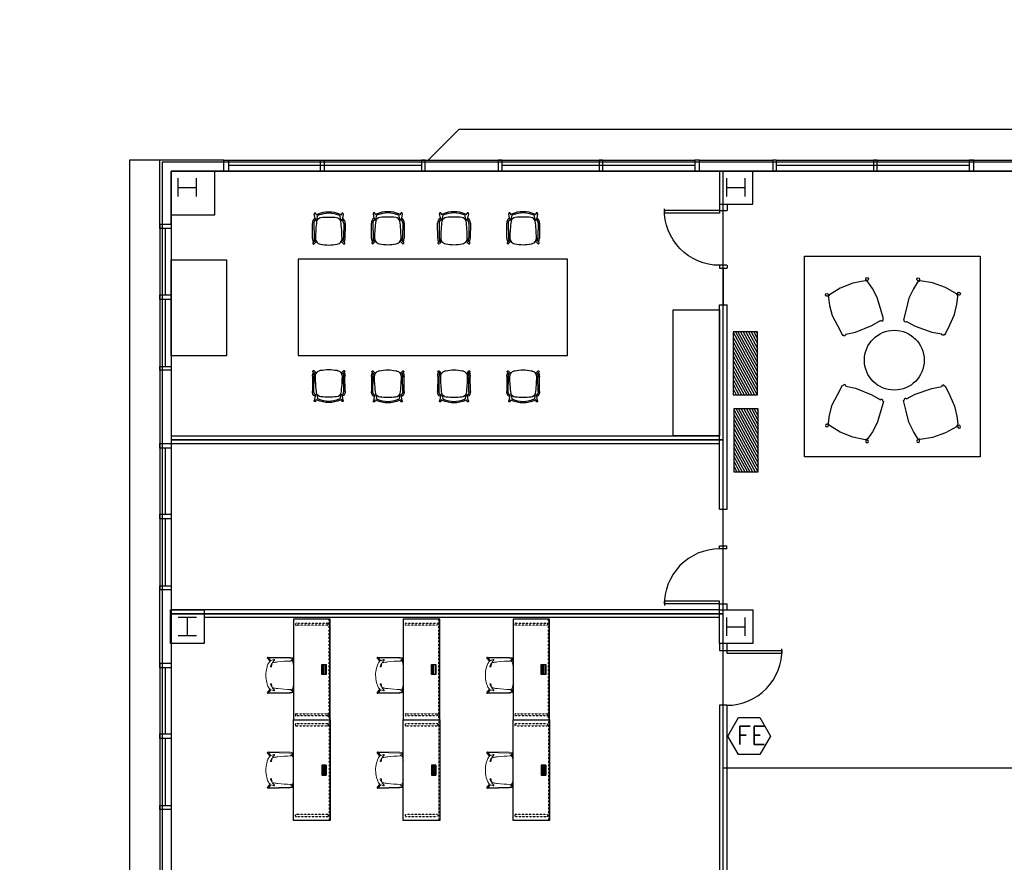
# Model space of a CAD drawing. Header units: inches. Extents: x -92 to 3837, y -260 to 2192.
# Tile 14 of 31: x -92 to 554, y 1640 to 2192. Entities that reach past the tile are written whole.
import ezdxf

# ---------------------------------------------------------------- set-up
doc = ezdxf.new("R2010")
doc.units = ezdxf.units.IN
doc.header["$MEASUREMENT"] = 0
doc.linetypes.add('Hidden_SM', pattern=[0.09375, 0.0625, -0.03125])
doc.layers.get('0').update_dxf_attribs({"linetype": 'CONTINUOUS'})
for name, color, linetype in [('A-GLAZ', 8, 'CONTINUOUS'), ('A-ROOF', 8, 'CONTINUOUS'), ('A-WALL', 7, 'CONTINUOUS'), ('F-PROT-EQPM', 8, 'CONTINUOUS'), ('I-DOOR', 9, 'CONTINUOUS'), ('I-EQPM', 8, 'CONTINUOUS'), ('I-FURN', 8, 'CONTINUOUS'), ('I-FURN-CHAR', 9, 'CONTINUOUS'), ('I-FURN-CONF', 9, 'CONTINUOUS'), ('I-GLAZ', 8, 'CONTINUOUS'), ('I-WALL', 8, 'CONTINUOUS'), ('S-COLS', 7, 'CONTINUOUS'), ('triGrossAreaLayer', 7, 'CONTINUOUS'), ('triLabelLayer', 7, 'CONTINUOUS'), ('triMeasuredGrossAreaLayer', 7, 'CONTINUOUS'), ('triSpaceLayer', 7, 'CONTINUOUS')]:
    doc.layers.add(name, color=color, linetype=linetype)
doc.styles.add('FDC_SPC', font='ROMANS.SHX', dxfattribs={"height": 12})
doc.styles.get("Standard").update_dxf_attribs({"font": 'romans.shx'})

# ---------------------------------------------------------------- blocks, each defined once
blk = doc.blocks.new('A$C52097CE5')
for p, q in [((16.13, 41.23), (0, 41.23)), ((0, 41.23), (0, 0)), ((0, 40.91), (16.13, 11.82)), ((1.54, 41.23), (16.13, 14.91)), ((3.25, 41.23), (16.13, 18)), ((4.97, 41.23), (16.13, 21.1)), ((6.68, 41.23), (16.13, 24.19)), ((8.4, 41.23), (16.13, 27.29)), ((10.11, 41.23), (16.13, 30.38)), ((11.83, 41.23), (16.13, 33.47)), ((13.54, 41.23), (16.13, 36.57)), ((15.26, 41.23), (16.13, 39.66)), ((16.13, 0), (16.13, 41.23)), ((0, 37.81), (16.13, 8.72)), ((0, 34.72), (16.13, 5.63)), ((0, 31.63), (16.13, 2.53)), ((0, 28.53), (15.82, 0)), ((0, 25.44), (14.1, 0)), ((0, 22.34), (12.39, 0)), ((0, 19.25), (10.67, 0)), ((0, 16.16), (8.96, 0)), ((0, 13.06), (7.24, 0)), ((0, 9.97), (5.53, 0)), ((0, 6.87), (3.81, 0)), ((0, 3.78), (2.09, 0)), ((0, 0.69), (0.38, 0)), ((0, 0), (16.13, 0))]:
    blk.add_line(p, q)
blk = doc.blocks.new('AV Equipment - MX800 Freestanding-4261978-POWER _ COMM - LEVEL 03')
for p, q in [((31.41, 0), (-31.41, 0)), ((-31.41, 0), (-31.41, -36.22)), ((31.41, -36.22), (31.41, 0)), ((-31.41, -36.22), (31.41, -36.22))]:
    blk.add_line(p, q)
blk = doc.blocks.new('HermanMiller_Collection_BrancaChair - No Upholstery-3632926-POWER _ COMM - LEVEL 03')
for p, q in [((-8.44, 8.31), (-9.42, 8.5)), ((-9.25, 9.48), (-6.39, 8.93)), ((-6.01, 7.62), (-7.94, 7.42)), ((-5.87, 6.99), (-6.4, 7.58)), ((-6.39, 8.93), (-5.57, 8.72)), ((-5.1, 7.61), (-5.34, 7.85)), ((-3.11, 10.75), (6.89, 10.65)), ((-3.11, 9.82), (6.33, 9.65)), ((9.31, 10.05), (7.94, 8.51)), ((10.34, 9.6), (8.76, 8.13)), ((9.31, 10.05), (9.62, 10.35)), ((-9.42, -8.5), (-8.44, -8.31)), ((-6.39, -8.93), (-9.25, -9.48)), ((-6.01, -7.62), (-7.94, -7.42)), ((-5.87, -6.99), (-6.4, -7.58)), ((-6.39, -8.93), (-5.57, -8.72)), ((-5.1, -7.61), (-5.34, -7.85)), ((-3.11, -9.82), (6.33, -9.65)), ((6.89, -10.65), (-3.11, -10.75)), ((9.31, -10.05), (7.94, -8.51)), ((8.76, -8.13), (10.34, -9.6)), ((9.62, -10.35), (9.31, -10.05))]:
    blk.add_line(p, q)
for centre, radius, start, end in [((9.57, 0), 20.08, 157.74904, 202.25096), ((-9.41, 9), 0.505, 71.77252, 268.22748), ((7.58, 0), 17.32, 157.31285, 202.68715), ((-7.55, 7.01), 1.57, 124.25096, 157.74904), ((-7.16, 6.42), 1.27, 127.75139, 168.03073), ((-3.43, 4.75), 3.31, 105.25751, 172.74249), ((-3.41, 7.42), 3.34, 84.86639, 153.13361), ((-6.2, 9.46), 1.85, 276, 292.40896), ((-5.69, 8.23), 0.514, 292.40896, 75.85395), ((-3.25, 7.25), 2.57, 86.95943, 147.05665), ((7.91, -88.16), 96.88, 90.89331, 97.23734), ((6.04, -6.78), 16.44, 81.63975, 89), ((6.68, 4.73), 3.99, 58.56234, 94.06533), ((6.84, 5.29), 5.37, 62.53498, 89.46502), ((12.2, 10.68), 3.96, 197.69741, 202.30259), ((6.68, 4.73), 3.99, 9.93467, 58.56234), ((9.98, 9.99), 0.52, 312.9916, 135), ((33.88, 0), 40.92, 172.74249, 187.25751), ((-20.32, 0), 31.4, 350.06533, 9.93467), ((-3.43, -4.75), 3.31, 187.25751, 254.74249), ((6.68, -4.73), 3.99, 301.43766, 350.06533), ((-9.41, -9), 0.505, 91.77252, 288.22748), ((-7.55, -7.01), 1.57, 202.25096, 235.74904), ((-7.16, -6.42), 1.27, 191.96927, 232.24861), ((-3.41, -7.42), 3.34, 206.86639, 275.13361), ((-6.2, -9.46), 1.85, 67.59104, 84), ((-5.69, -8.23), 0.514, 284.14605, 67.59104), ((-3.25, -7.25), 2.57, 212.94335, 273.04057), ((7.91, 88.16), 96.88, 262.76266, 269.10669), ((6.04, 6.78), 16.44, 271, 278.36025), ((6.68, -4.73), 3.99, 265.93467, 301.43766), ((6.84, -5.29), 5.37, 270.53498, 297.46502), ((12.2, -10.68), 3.96, 157.69741, 162.30259), ((9.98, -9.99), 0.52, 225, 47.0084)]:
    blk.add_arc(centre, radius, start, end)
blk = doc.blocks.new('door')
for p, q in [((0, 0), (-36, 0)), ((-36, 0), (-36, -1.8)), ((0, 0), (0, -1.8)), ((0, -1.8), (-36, -1.8))]:
    blk.add_line(p, q)
at = {"extrusion": (0, 0, -1)}
blk.add_ellipse((0, 0), major_axis=(25.46, 25.46), ratio=1, start_param=2.356194, end_param=3.956783, dxfattribs=at)
blk = doc.blocks.new('Steelcase Coalesse - Wrapp Side - Seating - Sled Base - Chair-5882366-LEVEL 02 - CAD Team Plan')
at = {"lineweight": 5}
for p, q in [((-11.69, -2.88), (-11.94, -17.29)), ((-11.32, -0.56), (-11.69, -2.88)), ((-11.49, -17.08), (-11.24, -3.08)), ((-11.24, -3.08), (-10.89, -0.86)), ((-10.89, -0.86), (-9.32, -2.54)), ((-9.23, -1.62), (-10.29, -0.56)), ((10.3, -0.56), (9.24, -1.62)), ((9.33, -2.54), (10.9, -0.86)), ((10.9, -0.86), (11.25, -3.08)), ((11.25, -3.08), (11.49, -17.08)), ((11.7, -2.88), (11.33, -0.56)), ((11.95, -17.29), (11.7, -2.88)), ((-9.52, -15.37), (-11.49, -17.08)), ((-11.12, -17.68), (-9.14, -15.96)), ((-9.72, -13.1), (-10.26, -13.1)), ((-9.65, -13.3), (-9.72, -13.1)), ((-8.05, -14.08), (-8.43, -14.42)), ((-7.87, -14.86), (-7.54, -14.57)), ((-5.57, -15.06), (-5.61, -15.78)), ((5.62, -15.78), (5.58, -15.06)), ((7.55, -14.57), (7.88, -14.86)), ((8.44, -14.42), (8.05, -14.08)), ((9.15, -15.96), (11.12, -17.68)), ((11.49, -17.08), (9.53, -15.37)), ((9.73, -13.1), (9.66, -13.3)), ((10.27, -13.1), (9.73, -13.1))]:
    blk.add_line(p, q, dxfattribs=at)
for centre, radius, start, end in [((59.9, -1.97), 69.22, 180.4713, 187.33573), ((-8.32, -2.04), 1, 104.75367, 155.16429), ((0, -34.83), 34.83, 99.75072, 104.2675), ((0, -34.83), 34.83, 75.74712, 80.25057), ((8.33, -2.04), 1, 24.83571, 75.74712), ((-59.89, -1.97), 69.22, 352.66427, 359.5287), ((59.9, -1.97), 69.22, 187.33573, 189.37193), ((-59.89, -1.97), 69.22, 350.62807, 352.66427), ((-11.44, -17.3), 0.5, 179, 311), ((-5.93, -12.78), 4.34, 184.33123, 195.67122), ((-4.02, -12.26), 6.32, 195.53564, 209.51558), ((-7.5, -11.47), 2.83, 220.40257, 228.06335), ((-5.24, -9.11), 6.1, 227.03598, 233.38195), ((-4.94, -11.96), 5.81, 223.59209, 247.44051), ((-10.51, -16.16), 2.71, 39.94954, 52.76091), ((-6.45, -12.92), 1.98, 189.37193, 216.1909), ((-5.4, -11.11), 4.49, 236.53011, 249.51577), ((-6.45, -12.92), 1.98, 236.54191, 260.28241), ((0.05, 0.05), 18.81, 247.44051, 255.26367), ((-0.27, 2.39), 18.93, 249.27419, 252.59392), ((-0.21, 23.51), 38.93, 260.28241, 262.09003), ((-0.2, 2.58), 19.13, 252.56411, 253.58296), ((0, 0.92), 19.64, 256.04355, 284.13974), ((-0.04, 0.05), 18.81, 284.91763, 292.55965), ((0.22, 23.51), 38.93, 277.90997, 279.71759), ((0.21, 2.58), 19.13, 286.41704, 287.43589), ((0.28, 2.39), 18.93, 287.40608, 290.72581), ((6.46, -12.92), 1.98, 279.71759, 303.45809), ((5.41, -11.11), 4.49, 290.48423, 303.46989), ((4.95, -11.96), 5.81, 292.55965, 316.40791), ((6.46, -12.92), 1.98, 323.8091, 350.62807), ((10.52, -16.16), 2.71, 127.23909, 140.05046), ((5.24, -9.11), 6.1, 306.61805, 312.96402), ((7.51, -11.47), 2.83, 311.93665, 319.59743), ((4.03, -12.26), 6.32, 330.48442, 344.46436), ((5.94, -12.78), 4.34, 344.32879, 355.66877), ((11.45, -17.3), 0.5, 229, 1)]:
    blk.add_arc(centre, radius, start, end, dxfattribs=at)
blk = doc.blocks.new('Steelcase Coalesse - Wrapp Side - Seating - Sled Base - Chair-V5-LEVEL 02 - CAD Team Plan')
at = {"lineweight": 5}
for p, q in [((-11.69, -2.88), (-11.94, -17.29)), ((-11.32, -0.56), (-11.69, -2.88)), ((-11.49, -17.08), (-11.24, -3.08)), ((-11.24, -3.08), (-10.89, -0.86)), ((-10.89, -0.86), (-9.32, -2.54)), ((-9.23, -1.62), (-10.29, -0.56)), ((10.3, -0.56), (9.24, -1.62)), ((9.33, -2.54), (10.9, -0.86)), ((10.9, -0.86), (11.25, -3.08)), ((11.25, -3.08), (11.49, -17.08)), ((11.7, -2.88), (11.33, -0.56)), ((11.95, -17.29), (11.7, -2.88)), ((-9.52, -15.37), (-11.49, -17.08)), ((-11.12, -17.68), (-9.14, -15.96)), ((-9.72, -13.1), (-10.26, -13.1)), ((-9.65, -13.3), (-9.72, -13.1)), ((-8.05, -14.08), (-8.43, -14.42)), ((-7.87, -14.86), (-7.54, -14.57)), ((-5.57, -15.06), (-5.61, -15.78)), ((5.62, -15.78), (5.58, -15.06)), ((7.55, -14.57), (7.88, -14.86)), ((8.44, -14.42), (8.05, -14.08)), ((9.15, -15.96), (11.12, -17.68)), ((11.49, -17.08), (9.53, -15.37)), ((9.73, -13.1), (9.66, -13.3)), ((10.27, -13.1), (9.73, -13.1))]:
    blk.add_line(p, q, dxfattribs=at)
for centre, radius, start, end in [((59.9, -1.97), 69.22, 180.4713, 187.33573), ((-8.32, -2.04), 1, 104.75367, 155.16429), ((0, -34.83), 34.83, 99.75072, 104.2675), ((0, -34.83), 34.83, 75.74712, 80.25057), ((8.33, -2.04), 1, 24.83571, 75.74712), ((-59.89, -1.97), 69.22, 352.66427, 359.5287), ((59.9, -1.97), 69.22, 187.33573, 189.37193), ((-59.89, -1.97), 69.22, 350.62807, 352.66427), ((-11.44, -17.3), 0.5, 179, 311), ((-5.93, -12.78), 4.34, 184.33123, 195.67122), ((-4.02, -12.26), 6.32, 195.53564, 209.51558), ((-7.5, -11.47), 2.83, 220.40257, 228.06335), ((-5.24, -9.11), 6.1, 227.03598, 233.38195), ((-4.94, -11.96), 5.81, 223.59209, 247.44051), ((-10.51, -16.16), 2.71, 39.94954, 52.76091), ((-6.45, -12.92), 1.98, 189.37193, 216.1909), ((-5.4, -11.11), 4.49, 236.53011, 249.51577), ((-6.45, -12.92), 1.98, 236.54191, 260.28241), ((0.05, 0.05), 18.81, 247.44051, 255.26367), ((-0.27, 2.39), 18.93, 249.27419, 252.59392), ((-0.21, 23.51), 38.93, 260.28241, 262.09003), ((-0.2, 2.58), 19.13, 252.56411, 253.58296), ((0, 0.92), 19.64, 256.04355, 284.13974), ((-0.04, 0.05), 18.81, 284.91763, 292.55965), ((0.22, 23.51), 38.93, 277.90997, 279.71759), ((0.21, 2.58), 19.13, 286.41704, 287.43589), ((0.28, 2.39), 18.93, 287.40608, 290.72581), ((6.46, -12.92), 1.98, 279.71759, 303.45809), ((5.41, -11.11), 4.49, 290.48423, 303.46989), ((4.95, -11.96), 5.81, 292.55965, 316.40791), ((6.46, -12.92), 1.98, 323.8091, 350.62807), ((10.52, -16.16), 2.71, 127.23909, 140.05046), ((5.24, -9.11), 6.1, 306.61805, 312.96402), ((7.51, -11.47), 2.83, 311.93665, 319.59743), ((4.03, -12.26), 6.32, 330.48442, 344.46436), ((5.94, -12.78), 4.34, 344.32879, 355.66877), ((11.45, -17.3), 0.5, 229, 1)]:
    blk.add_arc(centre, radius, start, end, dxfattribs=at)
blk = doc.blocks.new('Desk-Learning_Tables-Teknion-THWRD_Rectangular_Worksurface-R2015 - 24x66-6465817-LEVEL 02 - CAD Team Plan')
for p, q in [((-33, 12), (-33, -12)), ((33, 12), (-33, 12)), ((-3.29, 6.55), (-3.29, 9.45)), ((-3.29, 9.45), (3.29, 9.45)), ((3.29, 9.45), (-3.29, 9.45)), ((-3.29, 9.04), (3.29, 9.04)), ((3.29, 8.11), (-3.29, 8.11)), ((3.29, 6.96), (-3.29, 6.96)), ((3.29, 6.55), (-3.29, 6.55)), ((-2.63, 7.84), (-2.63, 7.13)), ((-2.63, 7.84), (-1.54, 7.84)), ((-2.63, 7.13), (-1.54, 7.13)), ((-1.54, 7.13), (-1.54, 7.84)), ((-1.27, 7.84), (-0.19, 7.84)), ((-1.27, 7.84), (-1.27, 7.13)), ((-1.27, 7.13), (-0.19, 7.13)), ((-0.19, 7.13), (-0.19, 7.84)), ((0.19, 7.84), (0.19, 7.13)), ((0.19, 7.84), (1.27, 7.84)), ((0.19, 7.13), (1.27, 7.13)), ((1.27, 7.13), (1.27, 7.84)), ((1.54, 7.84), (1.54, 7.13)), ((1.54, 7.84), (2.63, 7.84)), ((1.54, 7.13), (2.63, 7.13)), ((2.63, 7.13), (2.63, 7.84)), ((3.29, 9.45), (3.29, 6.55)), ((33, -12), (33, 12)), ((-33, -12), (33, -12))]:
    blk.add_line(p, q)
at = {"linetype": 'Hidden_SM'}
for p, q in [((-33, 12), (-33, 11.3)), ((33, 11.3), (-33, 11.3)), ((-30.46, -10.09), (-30.46, 10.09)), ((-29.08, 10.18), (-29.08, -10.18)), ((29.08, -10.18), (29.08, 10.18)), ((30.46, 10.18), (30.46, -10.18)), ((33, 11.3), (33, 12))]:
    blk.add_line(p, q, dxfattribs=at)
for centre, start, end in [((-29.77, 10.18), 90, 180), ((-29.77, 10.18), 360, 90), ((29.77, 10.18), 90, 180), ((29.77, 10.18), 360, 90), ((-29.77, -10.18), 172.35512, 270), ((-29.77, -10.18), 270, 7.64488), ((29.77, -10.18), 180, 270), ((29.77, -10.18), 270, 360)]:
    blk.add_arc(centre, 0.694, start, end, dxfattribs=at)
blk = doc.blocks.new('Desk-Learning_Tables-Teknion-THWRD_Rectangular_Worksurface-R2015 - 24x66-6466149-LEVEL 02 - CAD Team Plan')
for p, q in [((-33, 12), (33, 12)), ((-33, -12), (-33, 12)), ((33, 12), (33, -12)), ((33, -12), (-33, -12)), ((3.29, -6.55), (-3.29, -6.55)), ((-3.29, -6.55), (-3.29, -9.45)), ((3.29, -6.96), (-3.29, -6.96)), ((3.29, -8.11), (-3.29, -8.11)), ((-3.29, -9.04), (3.29, -9.04)), ((-3.29, -9.45), (3.29, -9.45)), ((3.29, -9.45), (-3.29, -9.45)), ((-2.63, -7.13), (-1.54, -7.13)), ((-2.63, -7.84), (-2.63, -7.13)), ((-2.63, -7.84), (-1.54, -7.84)), ((-1.54, -7.13), (-1.54, -7.84)), ((-1.27, -7.13), (-0.19, -7.13)), ((-1.27, -7.84), (-1.27, -7.13)), ((-1.27, -7.84), (-0.19, -7.84)), ((-0.19, -7.13), (-0.19, -7.84)), ((0.19, -7.13), (1.27, -7.13)), ((0.19, -7.84), (0.19, -7.13)), ((0.19, -7.84), (1.27, -7.84)), ((1.27, -7.13), (1.27, -7.84)), ((1.54, -7.84), (1.54, -7.13)), ((1.54, -7.13), (2.63, -7.13)), ((1.54, -7.84), (2.63, -7.84)), ((2.63, -7.13), (2.63, -7.84)), ((3.29, -9.45), (3.29, -6.55))]:
    blk.add_line(p, q)
at = {"linetype": 'Hidden_SM'}
for p, q in [((-30.46, 10.09), (-30.46, -10.09)), ((-29.08, -10.18), (-29.08, 10.18)), ((29.08, 10.18), (29.08, -10.18)), ((30.46, -10.18), (30.46, 10.18)), ((-33, -12), (-33, -11.3)), ((33, -11.3), (-33, -11.3)), ((33, -11.3), (33, -12))]:
    blk.add_line(p, q, dxfattribs=at)
for centre, start, end in [((-29.77, 10.18), 90, 187.64488), ((-29.77, 10.18), 352.35512, 90), ((29.77, 10.18), 90, 180), ((29.77, 10.18), 0, 90), ((-29.77, -10.18), 180, 270), ((-29.77, -10.18), 270, 0), ((29.77, -10.18), 180, 270), ((29.77, -10.18), 270, 0)]:
    blk.add_arc(centre, 0.694, start, end, dxfattribs=at)
blk = doc.blocks.new('Steelcase Coalesse - Carl Hansen - Table - CH008 - 39_25_ Dia-2965565-POWER _ COMM - LEVEL 03')
blk.add_circle((-11.31, 12.84), 19.63)
blk = doc.blocks.new('Knoll_Studio_Jehs_Laub_Lounge_Chair - Knoll_Studio_Jehs_Laub_Lounge_Chair-4253241-POWER _ COMM - LEVEL 03')
for p, q in [((-14.96, 6.97), (-14.26, 13.97)), ((-14.26, 13.97), (-13.8, 14.04)), ((-11.96, 14.33), (-5.57, 15.34)), ((-5.57, 15.34), (6.01, 15.34)), ((6.01, 15.34), (12.4, 14.33)), ((14.24, 14.04), (14.71, 13.97)), ((14.71, 13.97), (15.41, 6.97)), ((-15.63, -0.47), (-14.96, 6.97)), ((15.41, 6.97), (16.07, -0.47)), ((-14.87, -7.25), (-15.63, -0.47)), ((16.07, -0.47), (15.32, -7.25)), ((-13.73, -12.28), (-14.87, -7.25)), ((-13.82, -13.32), (-13.41, -12.61)), ((-13.41, -12.61), (-13.73, -12.28)), ((14.17, -12.28), (13.85, -12.61)), ((13.85, -12.61), (14.27, -13.32)), ((15.32, -7.25), (14.17, -12.28)), ((-13.04, -12.98), (-13.36, -13.53)), ((-12.35, -13.69), (-13.04, -12.98)), ((-4.27, -15.13), (-12.35, -13.69)), ((4.71, -15.13), (-4.27, -15.13)), ((12.79, -13.69), (4.71, -15.13)), ((13.49, -12.98), (12.79, -13.69)), ((13.81, -13.53), (13.49, -12.98))]:
    blk.add_line(p, q)
for centre, radius, start, end in [((-12.86, 14.07), 0.937, 16.18656, 181.73553), ((13.3, 14.07), 0.937, 358.26447, 163.81344), ((-13.97, -14.25), 0.938, 80.99134, 49.89757), ((14.41, -14.25), 0.938, 130.10243, 99.00866)]:
    blk.add_arc(centre, radius, start, end)

msp = doc.modelspace()

# ---------------------------------------------------------------- linework, layer by layer
at = {"layer": 'A-GLAZ'}
for p, q in [((174, 2092.62), (174, 2100)), ((222, 2100), (222, 2092.62)), ((171.5, 2096.31), (45, 2096.31)), ((351, 2096.31), (224.5, 2096.31)), ((531, 2096.31), (404.5, 2096.31)), ((3.69, 2011.62), (3.69, 2055)), ((3.69, 1964.62), (3.69, 2008.62)), ((3.69, 1867.73), (3.69, 1911.12)), ((3.69, 1820.73), (3.69, 1864.73)), ((3.69, 1723.73), (3.69, 1767.12)), ((3.69, 1676.73), (3.69, 1720.73))]:
    msp.add_line(p, q, dxfattribs=at)
at = {"layer": 'A-GLAZ', "flags": 128}
for points in [[(42, 2092.62), (42, 2100), (45, 2100), (45, 2092.62)], [(105.25, 2092.62), (105.25, 2100), (107.75, 2100), (107.75, 2092.62)], [(174, 2092.62), (174, 2100), (171.5, 2100), (171.5, 2092.62)], [(224.5, 2092.62), (224.5, 2100), (222, 2100), (222, 2092.62)], [(290.63, 2092.62), (290.63, 2100), (288.13, 2100), (288.13, 2092.62)], [(354, 2092.62), (354, 2100), (351, 2100), (351, 2092.62)], [(404.5, 2092.62), (404.5, 2100), (402, 2100), (402, 2092.62)], [(470.62, 2092.62), (470.62, 2100), (468.12, 2100), (468.12, 2092.62)], [(534, 2092.62), (534, 2100), (531, 2100), (531, 2092.62)], [(0, 2055), (0, 2058), (7.37, 2058), (7.37, 2055)], [(0, 2008.62), (0, 2011.62), (7.37, 2011.62), (7.37, 2008.62)], [(0, 1962.12), (0, 1964.62), (7.37, 1964.62), (7.37, 1962.12)], [(0, 1911.12), (0, 1914.12), (7.37, 1914.12), (7.37, 1911.12)], [(0, 1864.73), (0, 1867.73), (7.37, 1867.73), (7.37, 1864.73)], [(0, 1818.23), (0, 1820.73), (7.37, 1820.73), (7.37, 1818.23)], [(0, 1767.12), (0, 1770.12), (7.37, 1770.12), (7.37, 1767.12)], [(0, 1720.73), (0, 1723.73), (7.37, 1723.73), (7.37, 1720.73)], [(0, 1674.23), (0, 1676.73), (7.37, 1676.73), (7.37, 1674.23)]]:
    msp.add_lwpolyline(points, close=True, dxfattribs=at)
at = {"layer": 'A-ROOF', "flags": 128}
for points in [[(2526.08, -20), (3656, -20), (3656, 838), (3728, 838), (3728, 1262), (3656, 1262), (3656, 2120), (2221.99, 2120), (2221.99, 2192), (1414, 2192), (1414, 2120), (196, 2120), (176, 2100)], [(0, 2100), (-20, 2100), (-20, 1262), (-92, 1262), (-92, 838), (-20, 838), (-20, -20), (1106.74, -20)]]:
    msp.add_lwpolyline(points, dxfattribs=at)
at = {"layer": 'A-WALL'}
for p, q in [((0, 2058), (0, 2100)), ((42, 2100), (0, 2100)), ((354, 2100), (402, 2100)), ((402, 2100), (402, 2092.62)), ((7.37, 2058), (7.37, 2092.62)), ((7.37, 2092.62), (42, 2092.62)), ((354, 2092.62), (402, 2092.62)), ((0, 1770), (0, 1818)), ((7.37, 1818), (7.37, 1770))]:
    msp.add_line(p, q, dxfattribs=at)
at = {"layer": 'A-WALL', "flags": 128}
msp.add_lwpolyline([(7.37, 2064), (36.02, 2064), (36, 2092.62)], dxfattribs=at)
at = {"layer": 'F-PROT-EQPM'}
msp.add_lwpolyline([(400.54, 1722.35), (393.54, 1710.22), (379.54, 1710.22), (372.54, 1722.35), (379.54, 1734.47), (393.54, 1734.47)], close=True, dxfattribs=at)
at = {"layer": 'I-FURN-CONF'}
for points in [[(90.76, 1971.77), (267.4, 1971.77), (267.4, 2035.1), (90.76, 2035.1)], [(367, 1919.12), (336.61, 1919.12), (336.61, 2001.85), (367, 2001.85)]]:
    msp.add_lwpolyline(points, close=True, dxfattribs=at)
at = {"layer": 'I-GLAZ'}
for p, q in [((42, 2100), (351, 2100)), ((405, 2100), (713.75, 2100)), ((42, 2092.62), (351, 2092.62)), ((405, 2092.62), (713.75, 2092.62)), ((0, 2058), (0, 1818)), ((7.37, 2058), (7.37, 1818)), ((369.52, 2029), (369.52, 2005)), ((369.52, 1847), (369.52, 1871)), ((0, 1770.12), (0, 1530)), ((7.37, 1770.12), (7.37, 1530))]:
    msp.add_line(p, q, dxfattribs=at)
at = {"layer": 'I-WALL'}
for p, q in [((367, 2071), (367, 2067)), ((372.03, 2071), (372.03, 2067)), ((367, 2067), (372.03, 2067)), ((367.02, 2031), (367.02, 2029)), ((372.02, 2031), (367.02, 2031)), ((367.02, 2029), (372.02, 2029)), ((372.1, 2031), (372.1, 2029)), ((367.02, 2005), (372.03, 2005)), ((367.02, 1871), (367.02, 2005)), ((372.03, 1871), (372.03, 2005)), ((7.37, 1919.12), (367, 1919.12)), ((7.37, 1914.12), (367.02, 1914.12)), ((367.02, 1871), (372.03, 1871)), ((367.02, 1847), (372.02, 1847)), ((367.02, 1845), (367.02, 1847)), ((372.02, 1845), (367.02, 1845)), ((372.02, 1845), (372.02, 1847)), ((367, 1809), (372.03, 1809)), ((367, 1805), (367, 1809)), ((372.03, 1805), (372.03, 1809)), ((367, 1805), (7.37, 1805)), ((367, 1800), (29, 1800)), ((367, 1783), (367, 1778.5)), ((372, 1783), (372, 1778.5)), ((367, 1778.5), (372, 1778.5)), ((372, 1742.5), (367, 1742.5)), ((367, 1742.5), (367, 1293.08)), ((372, 1742.5), (372, 1517))]:
    msp.add_line(p, q, dxfattribs=at)
at = {"layer": 'S-COLS', "flags": 128}
for points in [[(12, 2076), (12, 2088)], [(24, 2076), (24, 2088)], [(372, 2076), (372, 2088)], [(384, 2076), (384, 2088)], [(12, 2082), (24, 2082)], [(372, 2082), (384, 2082)], [(24, 1800), (12, 1800)], [(18, 1788), (18, 1800)], [(372, 1788), (372, 1800)], [(384, 1788), (384, 1800)], [(372, 1794), (384, 1794)], [(24, 1788), (12, 1788)], [(24, 1788), (12, 1788)]]:
    msp.add_lwpolyline(points, dxfattribs=at)
at = {"layer": 'S-COLS'}
for points in [[(367, 2071), (389, 2071), (389, 2092.62), (367, 2092.62)], [(29, 1783), (7, 1783), (7, 1805), (29, 1805)], [(389, 1783), (367, 1783), (367, 1805), (389, 1805)]]:
    msp.add_lwpolyline(points, close=True, dxfattribs=at)
at = {"layer": 'triGrossAreaLayer'}
msp.add_lwpolyline([(3634.62, 2098.62), (1.38, 2098.62), (1.38, 1236.09), (31.38, 1236.09), (31.38, 1176), (1.38, 1176), (1.38, 924), (31.38, 924), (31.38, 864), (1.38, 864), (1.38, 1.38), (1363.56, 1.38), (1423.25, -27.47)], dxfattribs=at)
at = {"layer": 'triMeasuredGrossAreaLayer'}
msp.add_lwpolyline([(3628.62, 2092.62), (7.37, 2092.62), (7.37, 1242.09), (37.38, 1242.09), (37.38, 1170), (7.37, 1170), (7.37, 930), (37.38, 930), (37.38, 858), (7.37, 858), (7.37, 7.37), (1364.94, 7.37), (1425.72, -22)], dxfattribs=at)
at = {"layer": 'triSpaceLayer'}
for points in [[(369.5, 2092.62), (7.37, 2092.62), (7.37, 1916.62), (369.5, 1916.62), (369.5, 2092.62)], [(422.98, 2036.96), (538.14, 2036.96), (538.14, 1905.31), (422.98, 1905.31)], [(369.5, 1916.62), (7.37, 1916.62), (7.37, 1802.5), (369.5, 1802.5), (369.5, 1916.62)], [(369.5, 1802.5), (7.37, 1802.5), (7.37, 1293.09), (369.5, 1293.09), (369.5, 1802.5)], [(649, 1267.03), (404.72, 1267.03), (404.72, 1293.09), (369.5, 1293.09), (369.5, 1701.59), (873.5, 1701.59), (873.5, 1272.09), (649, 1272.09), (649, 1267.03)]]:
    msp.add_lwpolyline(points, close=True, dxfattribs=at)

# ---------------------------------------------------------------- block references
at = {"layer": 'I-DOOR'}
msp.add_blockref('door', (367.02, 2067), dxfattribs=at)
at = {"layer": 'I-DOOR', "xscale": -1, "rotation": 180}
msp.add_blockref('door', (367.02, 1809), dxfattribs=at)
at = {"layer": 'I-DOOR', "xscale": -1}
msp.add_blockref('door', (372, 1778.5), dxfattribs=at)
at = {"layer": 'I-EQPM'}
for p in [(375.99, 1946.14), (376.41, 1895.59)]:
    msp.add_blockref('A$C52097CE5', p, dxfattribs=at)
at = {"layer": 'I-FURN', "rotation": 315.0000000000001}
msp.add_blockref('Steelcase Coalesse - Carl Hansen - Table - CH008 - 39_25_ Dia-2965565-POWER _ COMM - LEVEL 03', (480.7, 1951.69), dxfattribs=at)
at = {"layer": 'I-FURN-CHAR', "xscale": -1}
for p, rotation in [((455.83, 2003.46), 201.5831848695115), ((505.93, 2003.71), 160.5831848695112)]:
    msp.add_blockref('Knoll_Studio_Jehs_Laub_Lounge_Chair - Knoll_Studio_Jehs_Laub_Lounge_Chair-4253241-POWER _ COMM - LEVEL 03', p, dxfattribs=dict(at, rotation=rotation))
at = {"layer": 'I-FURN-CHAR'}
for p, rotation in [((455.83, 1934.08), 338.4168151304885), ((505.93, 1933.83), 19.41681513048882)]:
    msp.add_blockref('Knoll_Studio_Jehs_Laub_Lounge_Chair - Knoll_Studio_Jehs_Laub_Lounge_Chair-4253241-POWER _ COMM - LEVEL 03', p, dxfattribs=dict(at, rotation=rotation))
at = {"layer": 'I-FURN-CONF'}
for name, p, rotation in [('HermanMiller_Collection_BrancaChair - No Upholstery-3632926-POWER _ COMM - LEVEL 03', (110.76, 2055.36), 270), ('HermanMiller_Collection_BrancaChair - No Upholstery-3632926-POWER _ COMM - LEVEL 03', (149.49, 2055.58), 270), ('HermanMiller_Collection_BrancaChair - No Upholstery-3632926-POWER _ COMM - LEVEL 03', (192.92, 2055.58), 270), ('HermanMiller_Collection_BrancaChair - No Upholstery-3632926-POWER _ COMM - LEVEL 03', (238.28, 2055.58), 270), ('Desk-Learning_Tables-Teknion-THWRD_Rectangular_Worksurface-R2015 - 24x66-6465817-LEVEL 02 - CAD Team Plan', (99.66, 1765.99), 269.9999999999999), ('Desk-Learning_Tables-Teknion-THWRD_Rectangular_Worksurface-R2015 - 24x66-6465817-LEVEL 02 - CAD Team Plan', (171.66, 1765.99), 269.9999999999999), ('Desk-Learning_Tables-Teknion-THWRD_Rectangular_Worksurface-R2015 - 24x66-6465817-LEVEL 02 - CAD Team Plan', (243.66, 1765.99), 269.9999999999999), ('Steelcase Coalesse - Wrapp Side - Seating - Sled Base - Chair-5882366-LEVEL 02 - CAD Team Plan', (88.22, 1762.22), 269.9999998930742), ('Steelcase Coalesse - Wrapp Side - Seating - Sled Base - Chair-5882366-LEVEL 02 - CAD Team Plan', (160.22, 1762.22), 269.9999998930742), ('Steelcase Coalesse - Wrapp Side - Seating - Sled Base - Chair-5882366-LEVEL 02 - CAD Team Plan', (232.22, 1762.22), 269.9999998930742), ('Desk-Learning_Tables-Teknion-THWRD_Rectangular_Worksurface-R2015 - 24x66-6466149-LEVEL 02 - CAD Team Plan', (99.66, 1699.99), 90.00000000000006), ('Desk-Learning_Tables-Teknion-THWRD_Rectangular_Worksurface-R2015 - 24x66-6466149-LEVEL 02 - CAD Team Plan', (171.66, 1699.99), 90.00000000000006), ('Desk-Learning_Tables-Teknion-THWRD_Rectangular_Worksurface-R2015 - 24x66-6466149-LEVEL 02 - CAD Team Plan', (243.66, 1699.99), 90.00000000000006), ('Steelcase Coalesse - Wrapp Side - Seating - Sled Base - Chair-V5-LEVEL 02 - CAD Team Plan', (88.22, 1699.99), 269.9999998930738), ('Steelcase Coalesse - Wrapp Side - Seating - Sled Base - Chair-V5-LEVEL 02 - CAD Team Plan', (160.22, 1699.99), 269.9999998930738), ('Steelcase Coalesse - Wrapp Side - Seating - Sled Base - Chair-V5-LEVEL 02 - CAD Team Plan', (232.22, 1699.99), 269.9999998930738)]:
    msp.add_blockref(name, p, dxfattribs=dict(at, rotation=rotation))
at = {"layer": 'I-FURN-CONF', "xscale": -1}
for name, p, rotation in [('AV Equipment - MX800 Freestanding-4261978-POWER _ COMM - LEVEL 03', (7.37, 2003.11), 90), ('HermanMiller_Collection_BrancaChair - No Upholstery-3632926-POWER _ COMM - LEVEL 03', (110.76, 1951.51), 270), ('HermanMiller_Collection_BrancaChair - No Upholstery-3632926-POWER _ COMM - LEVEL 03', (149.49, 1951.29), 270), ('HermanMiller_Collection_BrancaChair - No Upholstery-3632926-POWER _ COMM - LEVEL 03', (192.92, 1951.29), 270), ('HermanMiller_Collection_BrancaChair - No Upholstery-3632926-POWER _ COMM - LEVEL 03', (238.28, 1951.29), 270)]:
    msp.add_blockref(name, p, dxfattribs=dict(at, rotation=rotation))

# ---------------------------------------------------------------- texts
at = {"layer": 'F-PROT-EQPM'}
msp.add_text('FE', height=12, dxfattribs=at).set_placement((378.43, 1716.74))
at = {"layer": 'triLabelLayer', "color": 7, "char_height": 12, "attachment_point": 5, "style": 'FDC_SPC'}
for insert in [(188.44, 2004.62), (480.56, 1971.14), (188.44, 1859.56)]:
    msp.add_mtext('{\\fSansSerif;\\H0.01;}', dxfattribs=dict(at, insert=insert))

doc.saveas('drawing.dxf')
